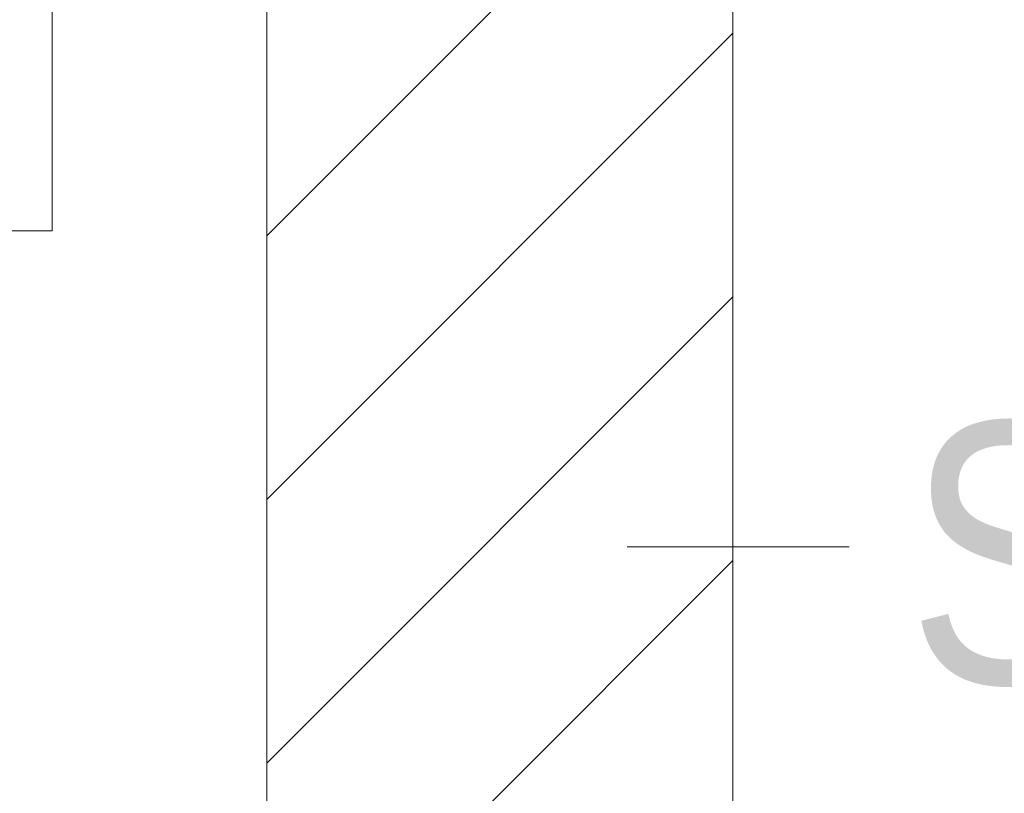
# Model space of a CAD drawing. Extents: x -620 to 300, y 62 to 1112.
# Tile 156 of 236: x 207.94 to 213.22, y 708.64 to 712.79. Entities that reach past the tile are written whole.
import ezdxf
from ezdxf.lldxf.tags import DXFTag

# ---------------------------------------------------------------- set-up
doc = ezdxf.new("R2010")
doc.units = 0
doc.layers.get('0').update_dxf_attribs({"lineweight": 13})
doc.layers.add('E_Detail_Beschriftung', color=7, linetype='Continuous', lineweight=13, true_color=0x009900)
doc.layers.add('E_Detail_Wandschraffur', color=7, linetype='Continuous', lineweight=5, true_color=0xc0c0c0)
doc.layers.add('E_Detail_Linie_Text_Bem', color=7, linetype='Continuous', lineweight=13)
doc.styles.get("Standard").update_dxf_attribs({"font": 'ARIALN.TTF'})
tags = doc.linetypes.add('fein_strichliert', pattern=[4, 1, -2, 1]).pattern_tags.tags
tags[8:9] = [DXFTag(74, 4), DXFTag(75, 0), DXFTag(340, '0'), DXFTag(46, 0.0), DXFTag(50, 0.0), DXFTag(44, 0.0), DXFTag(45, 0.0)]
tags[6:7] = [DXFTag(74, 4), DXFTag(75, 0), DXFTag(340, '0'), DXFTag(46, 0.0), DXFTag(50, 0.0), DXFTag(44, 0.0), DXFTag(45, 0.0)]
tags[4:5] = [DXFTag(74, 4), DXFTag(75, 0), DXFTag(340, '0'), DXFTag(46, 0.0), DXFTag(50, 0.0), DXFTag(44, 0.0), DXFTag(45, 0.0)]

# ---------------------------------------------------------------- blocks, each defined once
blk = doc.blocks.new('Referenz-A06GA2B58I')
at = {"layer": 'E_Detail_Linie_Text_Bem', "linetype": 'Continuous', "ltscale": 0.13}
for p, q in [((209.2615, 713.4464), (209.2615, 673.4464)), ((211.7615, 701.6464), (211.7615, 713.4464))]:
    blk.add_line(p, q, dxfattribs=at)
at = {"layer": 'E_Detail_Linie_Text_Bem', "color": 0, "linetype": 'Continuous', "ltscale": 0.13}
for p, q in [((208.1098, 713.302), (208.1098, 711.654)), ((208.1098, 711.654), (207.8543, 711.654)), ((212.3853, 709.9585), (211.1936, 709.9585))]:
    blk.add_line(p, q, dxfattribs=at)
at = {"layer": 'E_Detail_Wandschraffur', "linetype": 'fein_strichliert', "ltscale": 0.13}
for p, q in [((209.2615, 711.6271), (211.0808, 713.4464)), ((209.2615, 708.7987), (211.7615, 711.2987))]:
    blk.add_line(p, q, dxfattribs=at)
at = {"layer": 'E_Detail_Wandschraffur', "linetype": 'ByBlock', "ltscale": 0.13}
for p, q in [((209.2615, 710.2129), (211.7615, 712.7129)), ((209.2615, 707.3844), (211.7615, 709.8844))]:
    blk.add_line(p, q, dxfattribs=at)
at = {"layer": 'E_Detail_Beschriftung', "linetype": 'Continuous', "ltscale": 0.13, "char_height": 1.4, "attachment_point": 1}
for s, insert in [('{\\fArial Narrow;Endtüllen}', (201.213, 712.4943)), ('{\\fArial Narrow;Stahlbeton}', (212.6997, 710.626))]:
    blk.add_mtext(s, dxfattribs=dict(at, insert=insert))

msp = doc.modelspace()

# ---------------------------------------------------------------- block references
at = {"color": 8, "lineweight": 25, "ltscale": 0.25, "true_color": 0x808080}
msp.add_blockref('Referenz-A06GA2B58I', (0, 0), dxfattribs=at)

doc.saveas('drawing.dxf')
